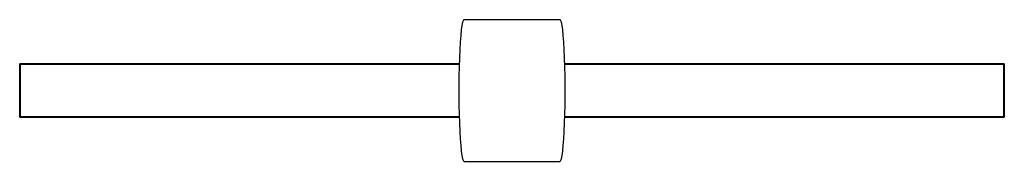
# Model space of a CAD drawing. Header units: millimetres. Extents: x -277 to 277, y -40 to 40.
import ezdxf

# ---------------------------------------------------------------- set-up
doc = ezdxf.new("R2010")
doc.units = ezdxf.units.MM
doc.layers.add('polantis metal 1', color=7, linetype='Continuous', true_color=0xeff1fb)
doc.layers.add('polantis metal 2', color=7, linetype='Continuous', lineweight=40, true_color=0x47545a)

msp = doc.modelspace()

# ---------------------------------------------------------------- linework, layer by layer
at = {"layer": 'polantis metal 1'}
for p, q in [((-27, 40), (27, 40)), ((-27, -40), (27, -40))]:
    msp.add_line(p, q, dxfattribs=at)
for points in [[(-27, 40), (-27.41, 39.63), (-27.81, 38.51), (-28.2, 36.69), (-28.56, 34.18), (-28.89, 31.03), (-29.19, 27.3), (-29.45, 23.07), (-29.66, 18.4), (-29.83, 13.4), (-29.94, 8.14), (-29.99, 2.73), (-29.99, -2.73), (-29.94, -8.14), (-29.83, -13.4), (-29.66, -18.4), (-29.45, -23.07), (-29.19, -27.3), (-28.89, -31.03), (-28.56, -34.18), (-28.2, -36.69), (-27.81, -38.51), (-27.41, -39.63), (-27, -40)], [(27, -40), (27.41, -39.63), (27.81, -38.52), (28.2, -36.69), (28.56, -34.18), (28.89, -31.03), (29.19, -27.3), (29.45, -23.07), (29.66, -18.4), (29.83, -13.4), (29.94, -8.14), (29.99, -2.73), (29.99, 2.73), (29.94, 8.14), (29.83, 13.4), (29.66, 18.4), (29.45, 23.07), (29.19, 27.3), (28.89, 31.03), (28.56, 34.18), (28.2, 36.69), (27.81, 38.52), (27.41, 39.63), (27, 40)]]:
    msp.add_lwpolyline(points, dxfattribs=at)
at = {"layer": 'polantis metal 2'}
for p, q in [((-277.47, 15), (-277.47, -15)), ((-277.47, 15), (-30, 15)), ((30, 15), (277.47, 15)), ((277.47, -15), (277.47, 15)), ((-30, -15), (-277.47, -15)), ((277.47, -15), (30, -15))]:
    msp.add_line(p, q, dxfattribs=at)

doc.saveas('drawing.dxf')
